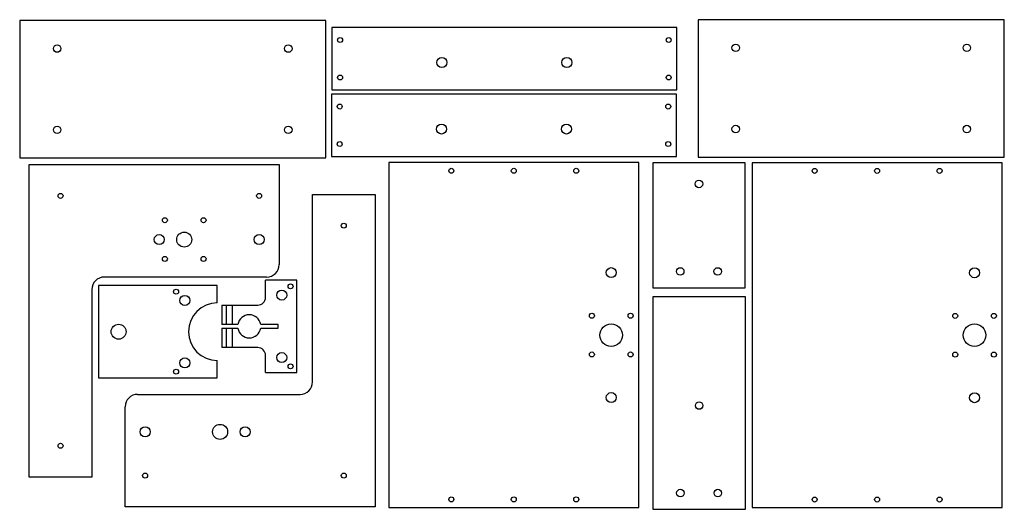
# Model space of a CAD drawing. Header units: millimetres. Extents: x 8 to 796, y 2 to 394.
import ezdxf
from ezdxf.lldxf.tags import DXFTag

# ---------------------------------------------------------------- set-up
doc = ezdxf.new("R2010")
doc.units = ezdxf.units.MM
for name, color, linetype in [('$TD_AUDIT_GENERATED_(3F)', 7, 'Continuous'), ('FRONTAL', 7, 'Continuous'), ('LATERAL_DCHO', 7, 'Continuous'), ('LATERAL_IZDO', 7, 'Continuous'), ('MESA_SUPERIOR', 7, 'Continuous'), ('MESA_VCAL1', 7, 'Continuous'), ('MESA_VCAL2', 7, 'Continuous'), ('MESA_VCAL_INF', 7, 'Continuous'), ('MESA_VCAL_SUP', 7, 'Continuous'), ('TRASERA', 7, 'Continuous')]:
    doc.layers.add(name, color=color, linetype=linetype)
tags = doc.linetypes.add('HIDDEN2', pattern=[4.7625, 3.175, -1.5875]).pattern_tags.tags
tags[6:7] = [DXFTag(74, 4), DXFTag(75, 0), DXFTag(340, '0'), DXFTag(46, 0.0), DXFTag(50, 0.0), DXFTag(44, 0.0), DXFTag(45, 0.0)]
tags[4:5] = [DXFTag(74, 4), DXFTag(75, 0), DXFTag(340, '0'), DXFTag(46, 0.0), DXFTag(50, 0.0), DXFTag(44, 0.0), DXFTag(45, 0.0)]

# ---------------------------------------------------------------- blocks, each defined once
blk = doc.blocks.new('SE')
at = {"layer": 'LATERAL_IZDO', "color": 7, "linetype": 'Continuous'}
for p, q in [((15.43, 278.12), (215.43, 278.12)), ((15.43, 28.12), (15.43, 278.12)), ((215.43, 278.12), (215.43, 198.12)), ((205.43, 188.12), (75.43, 188.12)), ((65.43, 178.12), (65.43, 28.12)), ((65.43, 28.12), (15.43, 28.12))]:
    blk.add_line(p, q, dxfattribs=at)
for centre, radius in [((40.43, 253.12), 2), ((199.43, 253.12), 2), ((123.93, 233.62), 2), ((154.93, 233.62), 2), ((119.43, 218.12), 4), ((139.43, 218.12), 6), ((199.43, 218.12), 4), ((123.93, 202.62), 2), ((154.93, 202.62), 2), ((40.43, 53.12), 2)]:
    blk.add_circle(centre, radius, dxfattribs=at)
for centre, start, end in [((205.43, 198.12), 270, 0), ((75.43, 178.12), 90, 180)]:
    blk.add_arc(centre, 10, start, end, dxfattribs=at)
blk = doc.blocks.new('SE1')
at = {"layer": 'MESA_VCAL_INF', "color": 7, "linetype": 'Continuous'}
for p, q in [((229.52, 185.69), (204.52, 185.69)), ((204.52, 171.92), (204.52, 185.69)), ((229.52, 111.69), (229.52, 185.69)), ((169.52, 165.69), (169.52, 150.19)), ((169.52, 165.69), (198.29, 165.69)), ((182.39, 150.19), (169.52, 150.19)), ((214.52, 150.19), (200.65, 150.19)), ((214.52, 147.19), (214.52, 150.19)), ((169.52, 147.19), (169.52, 131.69)), ((169.52, 147.19), (182.39, 147.19)), ((200.65, 147.19), (214.52, 147.19)), ((198.29, 131.69), (169.52, 131.69)), ((204.52, 111.69), (204.52, 125.45)), ((204.52, 111.69), (229.52, 111.69))]:
    blk.add_line(p, q, dxfattribs=at)
at = {"layer": 'MESA_VCAL_INF', "color": 7, "linetype": 'HIDDEN2'}
for p, q in [((173.02, 165.69), (173.02, 150.19)), ((178.02, 150.19), (178.02, 165.69)), ((173.02, 147.19), (173.02, 131.69)), ((178.02, 131.69), (178.02, 147.19))]:
    blk.add_line(p, q, dxfattribs=at)
at = {"layer": 'MESA_VCAL_INF', "color": 7, "linetype": 'Continuous'}
for centre, radius in [((224.52, 180.69), 2), ((217.52, 173.69), 4), ((217.52, 123.69), 4), ((224.52, 116.69), 2)]:
    blk.add_circle(centre, radius, dxfattribs=at)
for centre, radius, start, end in [((198.29, 171.92), 6.24, 270, 0), ((191.52, 148.69), 9.25, 9.33242, 170.66758), ((191.52, 148.69), 9.25, 189.33242, 350.66758), ((198.29, 125.45), 6.24, 0, 90)]:
    blk.add_arc(centre, radius, start, end, dxfattribs=at)
blk = doc.blocks.new('SE2')
at = {"layer": 'MESA_VCAL_SUP', "color": 7, "linetype": 'Continuous'}
for p, q in [((165.93, 181.42), (70.93, 181.42)), ((70.93, 181.42), (70.93, 107.42)), ((165.93, 167.42), (165.93, 181.42)), ((165.93, 107.42), (165.93, 121.42)), ((70.93, 107.42), (165.93, 107.42))]:
    blk.add_line(p, q, dxfattribs=at)
for centre, radius in [((132.93, 176.42), 2), ((139.93, 169.42), 4), ((86.93, 144.42), 6), ((139.93, 119.42), 4), ((132.93, 112.42), 2)]:
    blk.add_circle(centre, radius, dxfattribs=at)
blk.add_arc((165.93, 144.42), 23, 90, 270, dxfattribs=at)
blk = doc.blocks.new('SE3')
at = {"layer": 'MESA_VCAL1', "color": 7, "linetype": 'Continuous'}
for p, q in [((588.59, 172.28), (514.59, 172.28)), ((514.59, 172.28), (514.59, 2.28)), ((588.59, 2.28), (588.59, 172.28)), ((514.59, 2.28), (588.59, 2.28))]:
    blk.add_line(p, q, dxfattribs=at)
for centre in [(551.59, 85.28), (536.59, 15.28), (566.59, 15.28)]:
    blk.add_circle(centre, 3, dxfattribs=at)
blk = doc.blocks.new('SE4')
at = {"layer": 'MESA_VCAL2', "color": 7, "linetype": 'Continuous'}
for p, q in [((588.47, 279.63), (514.47, 279.63)), ((514.47, 279.63), (514.47, 179.63)), ((588.47, 179.63), (588.47, 279.63)), ((514.47, 179.63), (588.47, 179.63))]:
    blk.add_line(p, q, dxfattribs=at)
for centre in [(551.47, 262.63), (536.47, 192.63), (566.47, 192.63)]:
    blk.add_circle(centre, 3, dxfattribs=at)
blk = doc.blocks.new('SE5')
at = {"layer": 'LATERAL_DCHO', "color": 7, "linetype": 'Continuous'}
for p, q in [((242.16, 254.27), (292.16, 254.27)), ((242.16, 104.27), (242.16, 254.27)), ((292.16, 254.27), (292.16, 4.27)), ((102.16, 94.27), (232.16, 94.27)), ((92.16, 4.27), (92.16, 84.27)), ((292.16, 4.27), (92.16, 4.27))]:
    blk.add_line(p, q, dxfattribs=at)
for centre, radius in [((267.16, 229.27), 2), ((108.16, 64.27), 4), ((168.16, 64.27), 6), ((188.16, 64.27), 4), ((108.16, 29.27), 2), ((267.16, 29.27), 2)]:
    blk.add_circle(centre, radius, dxfattribs=at)
for centre, start, end in [((232.16, 104.27), 270, 0), ((102.16, 84.27), 90, 180)]:
    blk.add_arc(centre, 10, start, end, dxfattribs=at)
blk = doc.blocks.new('SE6')
at = {"layer": 'FRONTAL', "color": 7, "linetype": 'Continuous'}
for p, q in [((533.39, 334.59), (257.39, 334.59)), ((257.39, 334.59), (257.39, 284.59)), ((533.39, 284.59), (533.39, 334.59)), ((257.39, 284.59), (533.39, 284.59))]:
    blk.add_line(p, q, dxfattribs=at)
for centre, radius in [((263.89, 324.59), 2), ((526.89, 324.59), 2), ((345.39, 306.59), 4), ((445.39, 306.59), 4), ((263.89, 294.59), 2), ((526.89, 294.59), 2)]:
    blk.add_circle(centre, radius, dxfattribs=at)
blk = doc.blocks.new('SE7')
at = {"layer": 'TRASERA', "color": 7, "linetype": 'Continuous'}
for p, q in [((503.23, 279.68), (303.23, 279.68)), ((303.23, 279.68), (303.23, 3.68)), ((503.23, 3.68), (503.23, 279.68)), ((303.23, 3.68), (503.23, 3.68))]:
    blk.add_line(p, q, dxfattribs=at)
for centre, radius in [((353.23, 273.18), 2), ((403.23, 273.18), 2), ((453.23, 273.18), 2), ((481.23, 191.68), 4), ((465.73, 157.18), 2), ((496.73, 157.18), 2), ((481.23, 141.68), 9), ((465.73, 126.18), 2), ((496.73, 126.18), 2), ((481.23, 91.68), 4), ((353.23, 10.18), 2), ((403.23, 10.18), 2), ((453.23, 10.18), 2)]:
    blk.add_circle(centre, radius, dxfattribs=at)
blk = doc.blocks.new('SE8')
at = {"layer": 'MESA_SUPERIOR', "color": 7, "linetype": 'Continuous'}
for p, q in [((252.75, 393.47), (7.75, 393.47)), ((7.75, 393.47), (7.75, 283.47)), ((252.75, 283.47), (252.75, 393.47)), ((7.75, 283.47), (252.75, 283.47))]:
    blk.add_line(p, q, dxfattribs=at)
for centre in [(37.75, 370.97), (222.75, 370.97), (37.75, 305.97), (222.75, 305.97)]:
    blk.add_circle(centre, 3, dxfattribs=at)
blk = doc.blocks.new('SE9')
at = {"layer": 'FRONTAL', "color": 7, "linetype": 'Continuous'}
for p, q in [((533.71, 387.83), (257.71, 387.83)), ((257.71, 387.83), (257.71, 337.83)), ((533.71, 337.83), (533.71, 387.83)), ((257.71, 337.83), (533.71, 337.83))]:
    blk.add_line(p, q, dxfattribs=at)
for centre, radius in [((264.21, 377.83), 2), ((527.21, 377.83), 2), ((345.71, 359.83), 4), ((445.71, 359.83), 4), ((264.21, 347.83), 2), ((527.21, 347.83), 2)]:
    blk.add_circle(centre, radius, dxfattribs=at)
blk = doc.blocks.new('SE10')
at = {"layer": 'TRASERA', "color": 7, "linetype": 'Continuous'}
for p, q in [((794.05, 279.59), (594.05, 279.59)), ((594.05, 279.59), (594.05, 3.59)), ((794.05, 3.59), (794.05, 279.59)), ((594.05, 3.59), (794.05, 3.59))]:
    blk.add_line(p, q, dxfattribs=at)
for centre, radius in [((644.05, 273.09), 2), ((694.05, 273.09), 2), ((744.05, 273.09), 2), ((772.05, 191.59), 4), ((756.55, 157.09), 2), ((787.55, 157.09), 2), ((772.05, 141.59), 9), ((756.55, 126.09), 2), ((787.55, 126.09), 2), ((772.05, 91.59), 4), ((644.05, 10.09), 2), ((694.05, 10.09), 2), ((744.05, 10.09), 2)]:
    blk.add_circle(centre, radius, dxfattribs=at)
blk = doc.blocks.new('SE11')
at = {"layer": 'MESA_SUPERIOR', "color": 7, "linetype": 'Continuous'}
for p, q in [((795.86, 394.09), (550.86, 394.09)), ((550.86, 394.09), (550.86, 284.09)), ((795.86, 284.09), (795.86, 394.09)), ((550.86, 284.09), (795.86, 284.09))]:
    blk.add_line(p, q, dxfattribs=at)
for centre in [(580.86, 371.59), (765.86, 371.59), (580.86, 306.59), (765.86, 306.59)]:
    blk.add_circle(centre, 3, dxfattribs=at)

msp = doc.modelspace()

# ---------------------------------------------------------------- block references
at = {"layer": '$TD_AUDIT_GENERATED_(3F)'}
for name in ['SE11', 'SE8', 'SE9', 'SE6', 'SE', 'SE7', 'SE4', 'SE10', 'SE5', 'SE2', 'SE1', 'SE3']:
    msp.add_blockref(name, (0, 0), dxfattribs=at)

doc.saveas('drawing.dxf')
